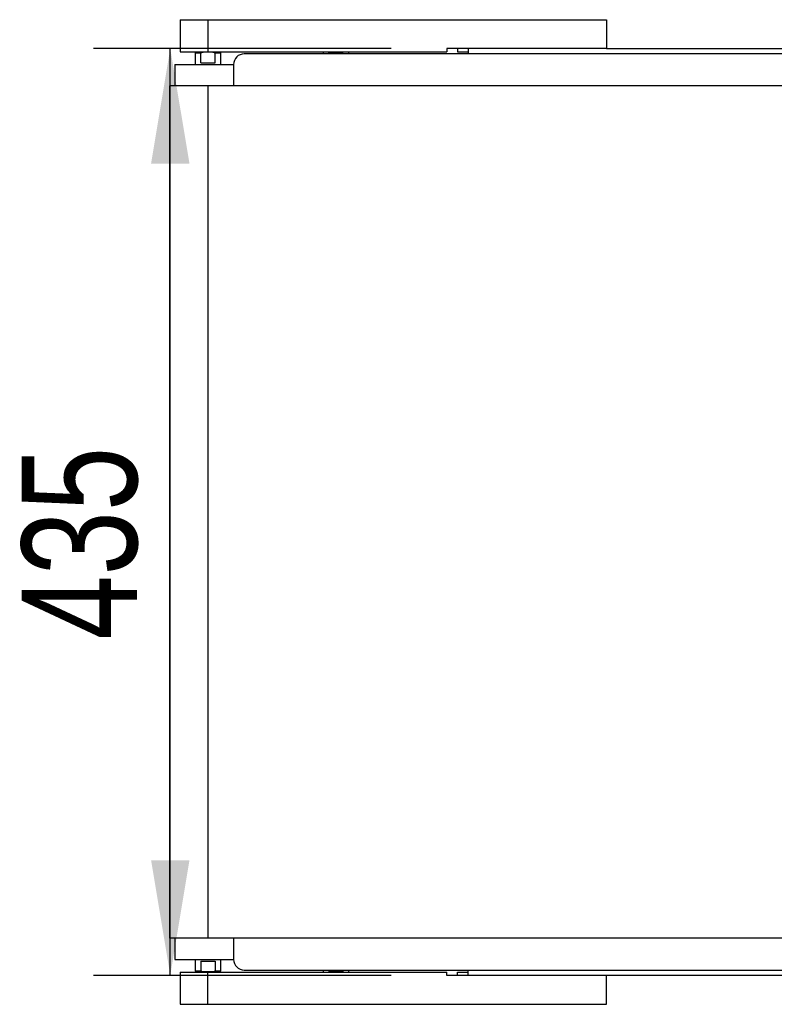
# Model space of a CAD drawing. Header units: millimetres. Extents: x 0 to 420, y 0 to 297.
# Tile 3 of 72: x 52 to 71, y 94 to 120. Entities that reach past the tile are written whole.
import ezdxf

# ---------------------------------------------------------------- set-up
doc = ezdxf.new("R2010")
doc.units = ezdxf.units.MM
doc.layers.add('QUOTE', color=174, linetype='Continuous')
doc.styles.add('SLDTEXTSTYLE3', font='TXT', dxfattribs={"width": 0.75})
doc.dimstyles.new('SLDDIMSTYLE0', dxfattribs={"dimtxt": 3, "dimasz": 3, "dimexe": 0, "dimexo": 0.0625, "dimgap": 0.75, "dimtad": 1, "dimlfac": 18.016273, "dimrnd": 1e-09, "dimzin": 12, "dimdsep": 46, "dimtxsty": 'SLDTEXTSTYLE3', "dimsah": 1, "dimcen": 0.09, "dimadec": 0, "dimazin": 3, "dimtfac": 1, "dimtdec": 3, "dimtofl": 0, "dimtmove": 0, "dimatfit": 3, "dimfxl": 0, "dimfrac": 2, "dimtolj": 1, "dimtzin": 12, "dimarcsym": 0})

# ---------------------------------------------------------------- blocks, each defined once
blk = doc.blocks.new('_D')
at = {"layer": 'QUOTE'}
for p, q in [((61.514, 118.971), (53.759, 118.971)), ((55.759, 94.826), (55.759, 118.971)), ((61.514, 94.826), (53.759, 94.826))]:
    blk.add_line(p, q, dxfattribs=at)
for points in [[(55.759, 118.971), (55.259, 115.971), (56.259, 115.971)], [(55.759, 94.826), (56.259, 97.826), (55.259, 97.826)]]:
    blk.add_solid(points, dxfattribs=at)
at = {"layer": 'QUOTE', "insert": (51.892, 103.573), "char_height": 3, "attachment_point": 1, "rotation": 90, "style": 'SLDTEXTSTYLE3'}
blk.add_mtext('435', dxfattribs=at)

msp = doc.modelspace()

# ---------------------------------------------------------------- linework, layer by layer
at = {"color": 7, "linetype": 'Continuous', "lineweight": 25}
for p, q in [((56.02036, 119.71995), (56.02036, 118.88737)), ((56.02036, 119.71995), (56.73953, 119.71995)), ((56.73953, 119.71995), (56.73953, 118.88737)), ((56.73953, 119.71995), (67.12144, 119.71995)), ((65.17878, 119.71995), (65.17878, 119.72134)), ((67.12144, 119.71995), (67.12144, 118.97063)), ((56.02036, 118.88737), (56.73953, 118.88737)), ((56.43666, 118.87905), (56.4089, 118.8513)), ((56.4089, 118.8513), (56.4089, 118.55434)), ((56.55785, 118.8513), (56.4089, 118.8513)), ((56.43666, 118.87905), (56.61476, 118.87905)), ((56.51991, 118.88737), (56.51991, 118.87905)), ((56.61476, 118.87905), (56.55785, 118.8513)), ((56.55785, 118.60152), (56.55785, 118.8513)), ((56.86912, 118.87905), (56.61476, 118.87905)), ((56.73953, 118.88737), (62.95854, 118.88737)), ((56.92603, 118.8513), (56.86912, 118.87905)), ((56.86912, 118.87905), (57.04722, 118.87905)), ((56.92603, 118.60152), (56.92603, 118.8513)), ((57.07497, 118.8513), (56.92603, 118.8513)), ((56.96396, 118.87905), (56.96396, 118.88737)), ((57.07497, 118.8513), (57.04722, 118.87905)), ((57.07497, 118.55434), (57.07497, 118.8513)), ((139.72247, 118.83187), (57.68553, 118.83187)), ((59.73923, 118.88737), (59.73923, 118.83187)), ((59.88817, 118.85962), (59.88817, 118.88737)), ((60.25635, 118.85962), (59.88817, 118.85962)), ((60.25635, 118.85962), (60.25635, 118.88737)), ((60.40529, 118.83187), (60.40529, 118.88737)), ((67.12144, 118.97063), (62.95854, 118.97063)), ((62.95854, 118.97063), (62.95854, 118.88737)), ((63.23607, 118.97063), (63.23607, 118.88737)), ((63.23607, 118.88737), (63.51359, 118.88737)), ((63.51359, 118.97063), (63.51359, 118.83187)), ((67.12144, 118.97063), (212.87856, 118.97063)), ((55.8816, 118.55434), (55.87896, 117.99929)), ((55.8816, 118.55434), (57.408, 118.55434)), ((56.55785, 118.60152), (56.92603, 118.60152)), ((57.408, 118.55434), (57.408, 117.99929)), ((55.74284, 117.99929), (55.74284, 95.79714)), ((56.74194, 117.99929), (55.74284, 117.99929)), ((56.74194, 95.79714), (56.74194, 117.99929)), ((223.25806, 117.99929), (56.74194, 117.99929)), ((56.74194, 95.79714), (55.74284, 95.79714)), ((55.87896, 95.79714), (55.8816, 95.24208)), ((223.25806, 95.79714), (56.74194, 95.79714)), ((57.408, 95.79714), (57.408, 95.24208)), ((55.8816, 95.24208), (57.408, 95.24208)), ((56.4089, 95.24208), (56.4089, 94.94513)), ((56.55785, 95.1949), (56.92603, 95.1949)), ((56.55785, 95.1949), (56.55785, 94.94513)), ((56.92603, 95.1949), (56.92603, 94.94513)), ((57.07497, 94.94513), (57.07497, 95.24208)), ((56.02036, 94.90905), (56.02036, 94.07647)), ((56.02036, 94.90905), (56.73953, 94.90905)), ((56.4089, 94.94513), (56.43666, 94.91738)), ((56.4089, 94.94513), (56.55785, 94.94513)), ((56.61476, 94.91738), (56.43666, 94.91738)), ((56.51991, 94.91738), (56.51991, 94.90905)), ((56.55785, 94.94513), (56.61476, 94.91738)), ((56.86912, 94.91738), (56.61476, 94.91738)), ((56.73953, 94.07647), (56.73953, 94.90905)), ((56.73953, 94.90905), (62.95854, 94.90905)), ((56.86912, 94.91738), (56.92603, 94.94513)), ((57.04722, 94.91738), (56.86912, 94.91738)), ((56.92603, 94.94513), (57.07497, 94.94513)), ((56.96396, 94.90905), (56.96396, 94.91738)), ((57.04722, 94.91738), (57.07497, 94.94513)), ((57.68553, 94.96456), (139.72247, 94.96456)), ((59.73923, 94.96456), (59.73923, 94.90905)), ((60.25635, 94.9368), (59.88817, 94.9368)), ((59.88817, 94.9368), (59.88817, 94.90905)), ((60.25635, 94.9368), (60.25635, 94.90905)), ((60.40529, 94.90905), (60.40529, 94.96456)), ((62.95854, 94.82579), (62.95854, 94.90905)), ((63.23607, 94.82579), (63.23607, 94.90905)), ((63.23607, 94.90905), (63.51359, 94.90905)), ((63.51359, 94.82579), (63.51359, 94.96456)), ((67.12144, 94.82579), (62.95854, 94.82579)), ((67.12144, 94.07647), (67.12144, 94.82579)), ((212.87856, 94.82579), (67.12144, 94.82579)), ((56.02036, 94.07647), (56.73953, 94.07647)), ((56.73953, 94.07647), (67.12144, 94.07647)), ((65.27183, 94.07296), (65.27183, 94.07647)), ((65.27184, 94.07296), (65.27184, 94.07647))]:
    msp.add_line(p, q, dxfattribs=at)
for centre, start, end in [((57.68553, 118.55434), 90, 180), ((57.68553, 95.24208), 180, 270)]:
    msp.add_arc(centre, 0.27753, start, end, dxfattribs=at)

# ---------------------------------------------------------------- dimensions: what is measured, and where the dimension line sits
at = {"layer": 'QUOTE'}
dim = msp.add_linear_dim(base=(53.3777, 118.97063), p1=(63.51359, 94.82579), p2=(63.51359, 118.97063), angle=90, dimstyle='SLDDIMSTYLE0', dxfattribs=at)
dim.commit()
dim.dimension.update_dxf_attribs({"geometry": '_D', "text_midpoint": (53.3777, 106.89821), "dimtype": 160})

doc.saveas('drawing.dxf')
